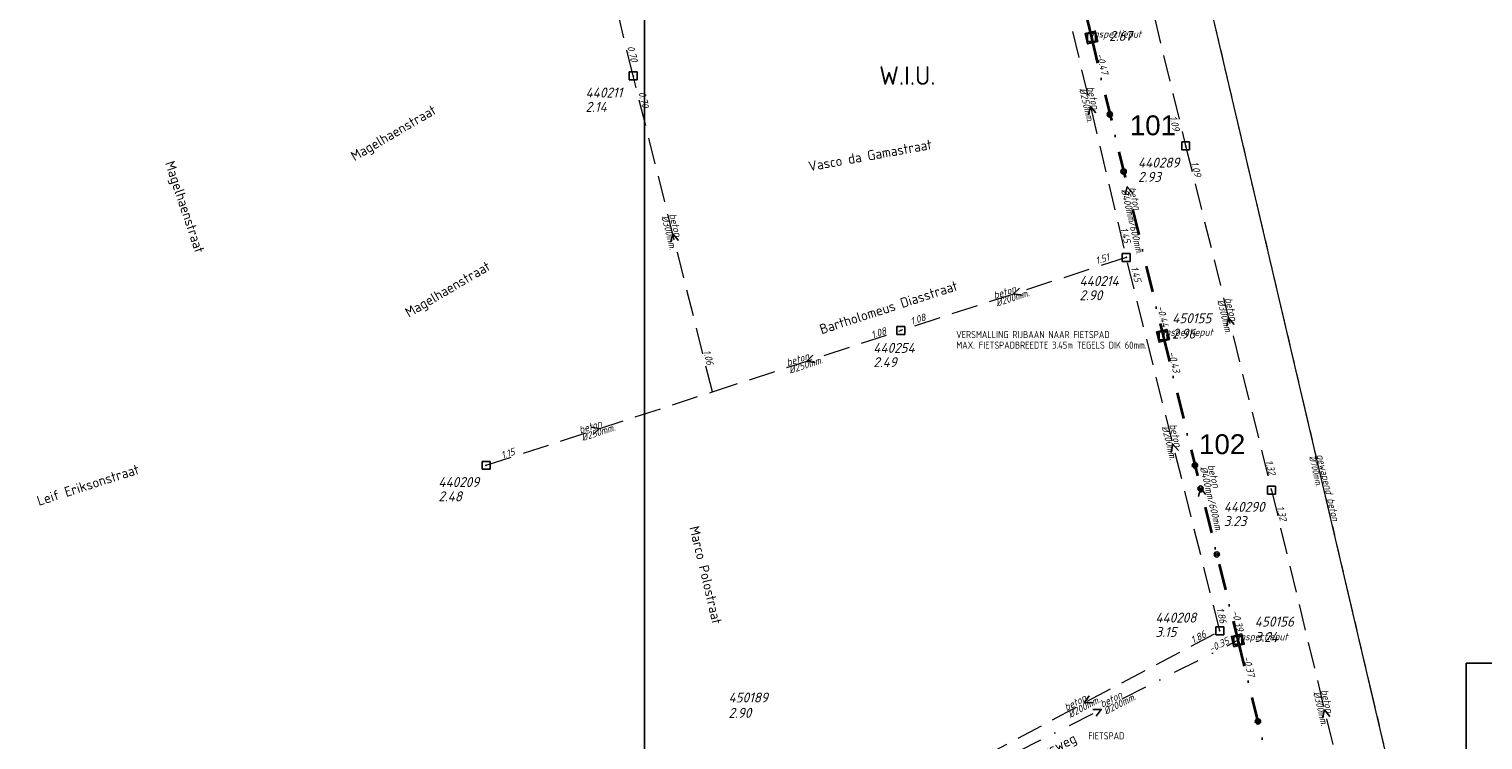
# Model space of a CAD drawing. Header units: metres. Extents: x 152202 to 157341, y 461610 to 468701.
# Tile 150 of 238: x 155950 to 156225, y 463554 to 463688. Entities that reach past the tile are written whole.
import ezdxf
from ezdxf.enums import TextEntityAlignment as Align
from ezdxf.lldxf.tags import DXFTag

# ---------------------------------------------------------------- set-up
doc = ezdxf.new("R2010")
doc.units = ezdxf.units.M
doc.header["$PDMODE"] = 64
doc.header["$PDSIZE"] = 1.5
for name, pattern in [('RI-GWA', [18.45, 6, -1.8, 1.75, -1.8, 1.75, -1.8, 1.75, -1.8]), ('RI-HWA', [7.4, 5, -2.4]), ('RI-VWA', [11, 5, -3, 0, -3])]:
    doc.linetypes.add(name, pattern=pattern)
doc.layers.get('0').update_dxf_attribs({"linetype": 'CONTINUOUS'})
doc.layers.get('DEFPOINTS').update_dxf_attribs({"linetype": 'CONTINUOUS'})
for name, color, linetype, lineweight in [('B-OI-RI-GWA-MATERIAAL-T18', 10, 'CONTINUOUS', 18), ('B-OI-RI-GWA_DIAMETER-T18', 10, 'CONTINUOUS', 18), ('B-OI-RI-GWA_TRANSPORTLEIDING-G', 10, 'RI-GWA', 18), ('B-OI-RI-HWA-BOB-T18', 150, 'CONTINUOUS', 18), ('B-OI-RI-HWA-MATERIAAL-T18', 150, 'CONTINUOUS', 18), ('B-OI-RI-HWA-PUTDEKSELHOOGTE-T25', 150, 'CONTINUOUS', 25), ('B-OI-RI-HWA-PUTNUMMER-T25', 150, 'CONTINUOUS', 25), ('B-OI-RI-HWA_DIAMETER-T18', 150, 'CONTINUOUS', 18), ('B-OI-RI-HWA_RIOOLPUT-S', 150, 'CONTINUOUS', 25), ('B-OI-RI-HWA_TRANSPORTLEIDING-G', 150, 'RI-HWA', 18), ('B-OI-RI-PERSLEIDING-G', 210, 'RI-PERS', 18), ('B-OI-RI-STROOMRICHTING-S', 252, 'CONTINUOUS', 25), ('B-OI-RI-VWA-BOB-T18', 34, 'CONTINUOUS', 18), ('B-OI-RI-VWA-DIAMETER-T18', 34, 'CONTINUOUS', 18), ('B-OI-RI-VWA-MATERIAAL-T18', 34, 'CONTINUOUS', 18), ('B-OI-RI-VWA_PUTDEKSELHOOGTE-T25', 34, 'CONTINUOUS', 25), ('B-OI-RI-VWA_PUTNUMMER-T25', 34, 'CONTINUOUS', 25), ('B-OI-RI-VWA_RIOOLPUT-S', 34, 'CONTINUOUS', 25), ('B-OI-RI-VWA_TRANSPORTLEIDING-G', 34, 'RI-VWA', 18), ('B-OI-WH-WATERPEIL-T35', 3, 'CONTINUOUS', 35), ('B-RO-OG-TOPOGRAFIE-T18', 2, 'CONTINUOUS', 18), ('N-OI-RI-BIJZONDERDERHEDEN-T18', 134, 'CONTINUOUS', 18), ('N-OI-RI-STROOMRICHTING-S', 252, 'CONTINUOUS', 25), ('N-OI-RI-T50', 130, 'CONTINUOUS', 50), ('N-OI-RI-VRIJVERVAL_HULPSTUK-S', 210, 'CONTINUOUS', 25), ('N-OI-RI-VWA-BOB-T18', 36, 'CONTINUOUS', 18), ('N-OI-RI-VWA-DIAMETER-HOOGTE-T18', 36, 'CONTINUOUS', 18), ('N-OI-RI-VWA-DIAMETER-T18', 36, 'CONTINUOUS', 18), ('N-OI-RI-VWA-MATERIAAL-T18', 36, 'CONTINUOUS', 18), ('N-OI-RI-VWA_PUTDEKSELHOOGTE-T25', 36, 'CONTINUOUS', 25), ('N-OI-RI-VWA_PUTNUMMER-T25', 36, 'CONTINUOUS', 25), ('N-OI-RI-VWA_RIOOLPUT-S', 36, 'CONTINUOUS', 25), ('N-OI-RI-VWA_TRANSPORTLEIDING-G', 36, 'RI-VWA', 35)]:
    doc.layers.add(name, color=color, linetype=linetype, lineweight=lineweight)
doc.styles.add('ARIAL', font='arial.ttf')
doc.styles.add('NLCS-ISO-M200-T18', font='NLCS-ISO.ttf', dxfattribs={"height": 360})
doc.styles.add('NLCS-ISO-M500-T18_CURSIEF', font='NLCS-ISO.ttf', dxfattribs={"oblique": 15, "height": 0.9})
doc.styles.add('NLCS-ISO-M750-T18_CURSIEF', font='NLCS-ISO.ttf', dxfattribs={"oblique": 15, "height": 1.35})
doc.styles.add('NLCS-ISO-M750-T25_CURSIEF', font='NLCS-ISO.ttf', dxfattribs={"oblique": 15, "height": 1.875})
doc.styles.add('NLCS-ISO-M750-T35', font='NLCS-ISO.ttf', dxfattribs={"height": 2.625})
tags = doc.linetypes.add('RI-PERS', pattern='A,7,-2,["P",Standard,S=1.8,R=0,X=-0.5,Y=-0.9],-2,7,-2,[102,NLCS.SHX,S=1,R=180,X=0,Y=0],-2', length=22).pattern_tags.tags
tags[6] = DXFTag(74, 10)

# ---------------------------------------------------------------- blocks, each defined once
blk = doc.blocks.new('ACMAP_ANN_TEMPLATE_vwa-diam')
at = {"style": 'NLCS-ISO-M750-T18_CURSIEF', "oblique": 15}
blk.add_attdef('vwa-diam', (0.3, -1.3), '', height=1.35, dxfattribs=at)
blk = doc.blocks.new('ACMAP_ANN_TEMPLATE_vwa-diam-hoogte')
at = {"style": 'NLCS-ISO-M750-T18_CURSIEF', "oblique": 15}
blk.add_attdef('vwa-diam-hoogte', (6.5, -1.3), '', height=1.35, dxfattribs=at)
blk = doc.blocks.new('ACMAP_ANN_TEMPLATE_vwa-materiaal')
at = {"style": 'NLCS-ISO-M750-T18_CURSIEF', "oblique": 15}
blk.add_attdef('vwa-mat', (0.3, 0.2), '', height=1.35, dxfattribs=at)
blk = doc.blocks.new('ACMAP_ANN_TEMPLATE_vwa-nap-l')
at = {"style": 'NLCS-ISO-M750-T18_CURSIEF', "oblique": 15}
blk.add_attdef('vwa-nap-l', (3.3, 0.2), '', height=1.35, dxfattribs=at)
blk = doc.blocks.new('ACMAP_ANN_TEMPLATE_vwa-nap-r')
at = {"style": 'NLCS-ISO-M750-T18_CURSIEF', "oblique": 15}
blk.add_attdef('vwa-nap-r', (-5.6, 0.2), '', height=1.35, dxfattribs=at)
blk = doc.blocks.new('ACMAP_ANN_TEMPLATE_type knoop')
at = {"layer": 'DEFPOINTS', "style": 'NLCS-ISO-M750-T18_CURSIEF', "oblique": 15}
blk.add_attdef('type_knoop', (0, 0), '', height=1.35, dxfattribs=at)
blk = doc.blocks.new('ACMAP_ANN_TEMPLATE_vwa-puth')
at = {"style": 'NLCS-ISO-M750-T25_CURSIEF', "oblique": 15}
blk.add_attdef('vwa-puth', (-3, 5), '', height=1.88, dxfattribs=at)
blk = doc.blocks.new('ACMAP_ANN_TEMPLATE_vwa-putnr')
at = {"style": 'NLCS-ISO-M750-T25_CURSIEF', "oblique": 15}
blk.add_attdef('vaw-putnr', (-3, 7.9), '', height=1.88, dxfattribs=at)
blk = doc.blocks.new('ACMAP_ANN_TEMPLATE_hwa-diam')
at = {"style": 'NLCS-ISO-M750-T18_CURSIEF', "oblique": 15}
blk.add_attdef('hwa-diam', (-3.7, -1.3), '', height=1.35, dxfattribs=at)
blk = doc.blocks.new('ACMAP_ANN_TEMPLATE_hwa-materiaal')
at = {"style": 'NLCS-ISO-M750-T18_CURSIEF', "oblique": 15}
blk.add_attdef('hwa-mat', (-3.7, 0.2), '', height=1.35, dxfattribs=at)
blk = doc.blocks.new('ACMAP_ANN_TEMPLATE_hwa-nap-l')
at = {"style": 'NLCS-ISO-M750-T18_CURSIEF', "oblique": 15}
blk.add_attdef('hwa-nap-l', (3.3, 0.2), '', height=1.35, dxfattribs=at)
blk = doc.blocks.new('ACMAP_ANN_TEMPLATE_hwa-nap-r')
at = {"style": 'NLCS-ISO-M750-T18_CURSIEF', "oblique": 15}
blk.add_attdef('hwa-nap-r', (-5.6, 0.2), '', height=1.35, dxfattribs=at)
blk = doc.blocks.new('ACMAP_ANN_TEMPLATE_gwa-diam')
at = {"style": 'NLCS-ISO-M500-T18_CURSIEF', "oblique": 15}
blk.add_attdef('gwa-diam', (-2.2, -1.3), '', height=1.2, dxfattribs=at)
blk = doc.blocks.new('ACMAP_ANN_TEMPLATE_gwa-materiaal')
at = {"style": 'NLCS-ISO-M750-T18_CURSIEF', "oblique": 15}
blk.add_attdef('gwa-mat', (-2.2, 0.2), '', height=1.35, dxfattribs=at)
blk = doc.blocks.new('ACMAP_ANN_TEMPLATE_hwa-puth')
at = {"color": 0, "linetype": 'ByBlock', "style": 'NLCS-ISO-M750-T25_CURSIEF', "oblique": 15}
blk.add_attdef('hwa-puth', (-9, -6.8), '', height=1.88, dxfattribs=at)
blk = doc.blocks.new('ACMAP_ANN_TEMPLATE_hwa-putnr')
at = {"color": 0, "linetype": 'ByBlock', "style": 'NLCS-ISO-M750-T25_CURSIEF', "oblique": 15}
blk.add_attdef('hwa-putnr', (-9, -4.1), '', height=1.88, dxfattribs=at)
blk = doc.blocks.new('SRI-HULP')
h = blk.add_hatch(color=256)
h.dxf.hatch_style = 1
h.paths.add_polyline_path([(-0.71, 0.71, 0.198912), (-1, 0, 0.198912), (-0.71, -0.71), (0, 0)])
h = blk.add_hatch(color=256)
h.dxf.hatch_style = 1
h.paths.add_polyline_path([(1, 0, 0.198912), (0.71, 0.71), (0, 0), (0.71, -0.71, 0.198912)])
for p, q in [((-0.71, 0.71), (0.71, -0.71)), ((-0.71, -0.71), (0.71, 0.71))]:
    blk.add_line(p, q)
blk.add_circle((0, 0), 1)
blk = doc.blocks.new('B-SRI-PUT_VWA-SO')
at = {"flags": 128}
blk.add_lwpolyline([(-2, 2), (2, 2), (2, -2), (-2, -2)], close=True, dxfattribs=at)
at = {"lineweight": -3, "flags": 128}
blk.add_lwpolyline([(2, -2), (2, 2), (-2, 2), (-2, -2)], close=True, dxfattribs=at)
at = {"lineweight": -3}
blk.add_circle((0, 0), 2, dxfattribs=at)

msp = doc.modelspace()

# ---------------------------------------------------------------- linework, layer by layer
at = {"layer": 'B-OI-RI-GWA_TRANSPORTLEIDING-G'}
msp.add_line((156164.9, 463727.9), (156222.2, 463483.8), dxfattribs=at)
at = {"layer": 'B-OI-RI-HWA_RIOOLPUT-S'}
for p in [(156064.21, 463679.62), (156168.5, 463666.4), (156157.28, 463645.32), (156114.75, 463631.54), (156036.42, 463606.08), (156184.7, 463601.4), (156174.95, 463574.83)]:
    msp.add_point(p, dxfattribs=at)
at = {"layer": 'B-OI-RI-HWA_TRANSPORTLEIDING-G'}
for p, q in [((156064.21, 463679.62), (156049.57, 463739.79)), ((156152.1, 463733.8), (156168.5, 463666.4)), ((156143.74, 463702.36), (156157.28, 463645.32)), ((156079.15, 463619.95), (156064.21, 463679.62)), ((156168.5, 463666.4), (156184.7, 463601.4)), ((156157.28, 463645.32), (156114.75, 463631.54)), ((156174.95, 463574.83), (156157.28, 463645.32)), ((156079.15, 463619.95), (156114.75, 463631.54)), ((156036.42, 463606.08), (156079.15, 463619.95)), ((156184.7, 463601.4), (156204.7, 463518.4)), ((156123.79, 463547.62), (156174.95, 463574.83))]:
    msp.add_line(p, q, dxfattribs=at)
at = {"layer": 'B-OI-RI-PERSLEIDING-G'}
msp.add_line((156164.9, 463727.9), (156222.2, 463483.8), dxfattribs=at)
at = {"layer": 'B-OI-RI-STROOMRICHTING-S'}
for points in [[(156151.54, 463672.61), (156150.51, 463673.84), (156150.14, 463672.27)], [(156072.73, 463648.56), (156071.68, 463649.79), (156071.33, 463648.21)], [(156137.16, 463639.56), (156136.02, 463638.43), (156137.61, 463638.19)], [(156177.65, 463632.68), (156176.6, 463633.9), (156176.25, 463632.33)], [(156098.1, 463626.88), (156096.95, 463625.74), (156098.54, 463625.51)], [(156056.19, 463613.26), (156057.79, 463613.02), (156056.64, 463611.89)], [(156167.16, 463608.85), (156166.11, 463610.08), (156165.77, 463608.5)], [(156150.3, 463562.54), (156149.37, 463561.22), (156150.98, 463561.27)], [(156150.96, 463559.99), (156152.57, 463560), (156151.61, 463558.71)], [(156195.74, 463558.67), (156194.7, 463559.9), (156194.34, 463558.33)]]:
    msp.add_lwpolyline(points, dxfattribs=at)
at = {"layer": 'B-OI-RI-VWA_RIOOLPUT-S'}
msp.add_point((156178.36, 463573.04), dxfattribs=at)
at = {"layer": 'B-OI-RI-VWA_TRANSPORTLEIDING-G'}
msp.add_line((156126.78, 463546.96), (156178.36, 463573.04), dxfattribs=at)
at = {"layer": 'DEFPOINTS', "flags": 128}
msp.add_lwpolyline([(156168.936, 464091.505), (156055.461, 464091.505), (155897.961, 464091.505), (155751.898, 464091.505), (155752.365, 463720.774), (155754.868, 463720.773), (156066.337, 463721.633), (156066.337, 463491.501), (156221.48, 463491.501), (156221.48, 463568.71), (156362.961, 463568.71), (156362.961, 463869.287), (156168.936, 463869.897)], close=True, dxfattribs=at)
at = {"layer": 'N-OI-RI-STROOMRICHTING-S'}
for points in [[(156158.51, 463657.46), (156157.47, 463658.69), (156157.11, 463657.13)], [(156158.51, 463657.46), (156157.47, 463658.69), (156157.11, 463657.13)], [(156172.34, 463600.56), (156171.29, 463601.79), (156170.94, 463600.22)], [(156172.34, 463600.56), (156171.29, 463601.79), (156170.94, 463600.22)]]:
    msp.add_lwpolyline(points, dxfattribs=at)
at = {"layer": 'N-OI-RI-VWA_RIOOLPUT-S'}
for p in [(156150.71, 463686.85), (156164.23, 463630.54), (156178.36, 463573.04)]:
    msp.add_point(p, dxfattribs=at)
at = {"layer": 'N-OI-RI-VWA_TRANSPORTLEIDING-G'}
for p, q in [((156136.62, 463744.39), (156150.71, 463686.85)), ((156150.71, 463686.85), (156164.23, 463630.54)), ((156164.23, 463630.54), (156178.36, 463573.04)), ((156178.36, 463573.04), (156194.64, 463506.92))]:
    msp.add_line(p, q, dxfattribs=at)

# ---------------------------------------------------------------- block references
at = {"layer": 'B-OI-RI-GWA-MATERIAAL-T18', "transparency": 33554623}
ref = msp.add_blockref('ACMAP_ANN_TEMPLATE_gwa-materiaal', (156193.55, 463605.85), dxfattribs=dict(at, rotation=283.2104255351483))
ref.add_attrib('gwa-mat', 'gewapend beton', (156193.242, 463608.037), dxfattribs={"layer": '0', "color": 0, "linetype": 'ByBlock', "height": 1.35, "rotation": 283.21043, "style": 'NLCS-ISO-M750-T18_CURSIEF', "oblique": 15})
at = {"layer": 'B-OI-RI-GWA_DIAMETER-T18', "transparency": 33554623}
ref = msp.add_blockref('ACMAP_ANN_TEMPLATE_gwa-diam', (156193.55, 463605.85), dxfattribs=dict(at, rotation=283.2104255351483))
ref.add_attrib('gwa-diam', '%%c700mm.', (156191.782, 463607.695), dxfattribs={"layer": '0', "color": 0, "linetype": 'ByBlock', "height": 1.2, "rotation": 283.21043, "style": 'NLCS-ISO-M500-T18_CURSIEF', "oblique": 15})
at = {"layer": 'B-OI-RI-HWA-BOB-T18'}
ref = msp.add_blockref('ACMAP_ANN_TEMPLATE_hwa-nap-r', (156064.21, 463679.62), dxfattribs=dict(at, rotation=284.0565755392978))
ref.add_attrib('hwa-nap-r', '0.70', (156063.044, 463685.101), dxfattribs={"layer": '0', "color": 0, "linetype": 'ByBlock', "height": 1.35, "rotation": 284.05658, "style": 'NLCS-ISO-M750-T18_CURSIEF', "oblique": 15})
ref = msp.add_blockref('ACMAP_ANN_TEMPLATE_hwa-nap-l', (156064.21, 463679.62), dxfattribs=dict(at, rotation=283.6749518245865))
ref.add_attrib('hwa-nap-l', '0.70', (156065.184, 463676.461), dxfattribs={"layer": '0', "color": 0, "linetype": 'ByBlock', "height": 1.35, "rotation": 283.67495, "style": 'NLCS-ISO-M750-T18_CURSIEF', "oblique": 15})
ref = msp.add_blockref('ACMAP_ANN_TEMPLATE_hwa-nap-r', (156166.572, 463666.4), dxfattribs=dict(at, rotation=283.6756454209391))
ref.add_attrib('hwa-nap-r', '1.09', (156165.442, 463671.889), dxfattribs={"layer": '0', "color": 0, "linetype": 'ByBlock', "height": 1.35, "rotation": 283.67565, "style": 'NLCS-ISO-M750-T18_CURSIEF', "oblique": 15})
ref = msp.add_blockref('ACMAP_ANN_TEMPLATE_hwa-nap-l', (156168.5, 463666.4), dxfattribs=dict(at, rotation=283.9947548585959))
ref.add_attrib('hwa-nap-l', '1.09', (156169.492, 463663.246), dxfattribs={"layer": '0', "color": 0, "linetype": 'ByBlock', "height": 1.35, "rotation": 283.99475, "style": 'NLCS-ISO-M750-T18_CURSIEF', "oblique": 15})
ref = msp.add_blockref('ACMAP_ANN_TEMPLATE_hwa-nap-r', (156157.28, 463645.32), dxfattribs=dict(at, rotation=283.353562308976))
ref.add_attrib('hwa-nap-r', '1.45', (156156.181, 463650.815), dxfattribs={"layer": '0', "color": 0, "linetype": 'ByBlock', "height": 1.35, "rotation": 283.35356, "style": 'NLCS-ISO-M750-T18_CURSIEF', "oblique": 15})
ref = msp.add_blockref('ACMAP_ANN_TEMPLATE_hwa-nap-l', (156148.657, 463642.803), dxfattribs=dict(at, rotation=17.95266568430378))
ref.add_attrib('hwa-nap-l', '1.51', (156151.735, 463644.01), dxfattribs={"layer": '0', "color": 0, "linetype": 'ByBlock', "height": 1.35, "rotation": 17.95267, "style": 'NLCS-ISO-M750-T18_CURSIEF', "oblique": 15})
ref = msp.add_blockref('ACMAP_ANN_TEMPLATE_hwa-nap-r', (156159.297, 463637.966), dxfattribs=dict(at, rotation=284.0725755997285))
ref.add_attrib('hwa-nap-r', '1.45', (156158.129, 463643.447), dxfattribs={"layer": '0', "color": 0, "linetype": 'ByBlock', "height": 1.35, "rotation": 284.07258, "style": 'NLCS-ISO-M750-T18_CURSIEF', "oblique": 15})
ref = msp.add_blockref('ACMAP_ANN_TEMPLATE_hwa-nap-r', (156114.75, 463631.54), dxfattribs=dict(at, rotation=17.95266568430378))
ref.add_attrib('hwa-nap-r', '1.08', (156109.361, 463630.004), dxfattribs={"layer": '0', "color": 0, "linetype": 'ByBlock', "height": 1.35, "rotation": 17.95267, "style": 'NLCS-ISO-M750-T18_CURSIEF', "oblique": 15})
ref = msp.add_blockref('ACMAP_ANN_TEMPLATE_hwa-nap-r', (156122.187, 463634.121), dxfattribs=dict(at, rotation=18.03327032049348))
ref.add_attrib('hwa-nap-r', '1.08', (156116.8, 463632.578), dxfattribs={"layer": '0', "color": 0, "linetype": 'ByBlock', "height": 1.35, "rotation": 18.03327, "style": 'NLCS-ISO-M750-T18_CURSIEF', "oblique": 15})
ref = msp.add_blockref('ACMAP_ANN_TEMPLATE_hwa-nap-l', (156076.429, 463630.824), dxfattribs=dict(at, rotation=284.0565755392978))
ref.add_attrib('hwa-nap-l', '1.06', (156077.424, 463627.671), dxfattribs={"layer": '0', "color": 0, "linetype": 'ByBlock', "height": 1.35, "rotation": 284.05658, "style": 'NLCS-ISO-M750-T18_CURSIEF', "oblique": 15})
ref = msp.add_blockref('ACMAP_ANN_TEMPLATE_hwa-nap-l', (156036.42, 463606.08), dxfattribs=dict(at, rotation=17.98323867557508))
ref.add_attrib('hwa-nap-l', '1.15', (156039.497, 463607.289), dxfattribs={"layer": '0', "color": 0, "linetype": 'ByBlock', "height": 1.35, "rotation": 17.98324, "style": 'NLCS-ISO-M750-T18_CURSIEF', "oblique": 15})
ref = msp.add_blockref('ACMAP_ANN_TEMPLATE_hwa-nap-r', (156184.7, 463601.4), dxfattribs=dict(at, rotation=283.9947548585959))
ref.add_attrib('hwa-nap-r', '1.32', (156183.54, 463606.882), dxfattribs={"layer": '0', "color": 0, "linetype": 'ByBlock', "height": 1.35, "rotation": 283.99475, "style": 'NLCS-ISO-M750-T18_CURSIEF', "oblique": 15})
ref = msp.add_blockref('ACMAP_ANN_TEMPLATE_hwa-nap-l', (156184.7, 463601.4), dxfattribs=dict(at, rotation=283.5479389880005))
ref.add_attrib('hwa-nap-l', '1.32', (156185.667, 463598.239), dxfattribs={"layer": '0', "color": 0, "linetype": 'ByBlock', "height": 1.35, "rotation": 283.54794, "style": 'NLCS-ISO-M750-T18_CURSIEF', "oblique": 15})
ref = msp.add_blockref('ACMAP_ANN_TEMPLATE_hwa-nap-l', (156173.283, 463582.158), dxfattribs=dict(at, rotation=284.0725755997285))
ref.add_attrib('hwa-nap-l', '1.86', (156174.279, 463579.006), dxfattribs={"layer": '0', "color": 0, "linetype": 'ByBlock', "height": 1.35, "rotation": 284.07258, "style": 'NLCS-ISO-M750-T18_CURSIEF', "oblique": 15})
ref = msp.add_blockref('ACMAP_ANN_TEMPLATE_hwa-nap-r', (156174.95, 463574.83), dxfattribs=dict(at, rotation=28.0067621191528))
ref.add_attrib('hwa-nap-r', '1.86', (156169.912, 463572.377), dxfattribs={"layer": '0', "color": 0, "linetype": 'ByBlock', "height": 1.35, "rotation": 28.00676, "style": 'NLCS-ISO-M750-T18_CURSIEF', "oblique": 15})
at = {"layer": 'B-OI-RI-HWA-MATERIAAL-T18'}
ref = msp.add_blockref('ACMAP_ANN_TEMPLATE_hwa-materiaal', (156150.51, 463673.84), dxfattribs=dict(at, rotation=283.353562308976))
ref.add_attrib('hwa-mat', 'beton', (156149.85, 463677.486), dxfattribs={"layer": '0', "color": 0, "linetype": 'ByBlock', "height": 1.35, "rotation": 283.35356, "style": 'NLCS-ISO-M750-T18_CURSIEF', "oblique": 15})
ref = msp.add_blockref('ACMAP_ANN_TEMPLATE_hwa-materiaal', (156071.68, 463649.785), dxfattribs=dict(at, rotation=284.0565755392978))
ref.add_attrib('hwa-mat', 'beton', (156070.975, 463653.423), dxfattribs={"layer": '0', "color": 0, "linetype": 'ByBlock', "height": 1.35, "rotation": 284.05658, "style": 'NLCS-ISO-M750-T18_CURSIEF', "oblique": 15})
ref = msp.add_blockref('ACMAP_ANN_TEMPLATE_hwa-materiaal', (156136.015, 463638.43), dxfattribs=dict(at, rotation=17.95266568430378))
ref.add_attrib('hwa-mat', 'beton', (156132.434, 463637.48), dxfattribs={"layer": '0', "color": 0, "linetype": 'ByBlock', "height": 1.35, "rotation": 17.95267, "style": 'NLCS-ISO-M750-T18_CURSIEF', "oblique": 15})
ref = msp.add_blockref('ACMAP_ANN_TEMPLATE_hwa-materiaal', (156176.6, 463633.9), dxfattribs=dict(at, rotation=283.9947548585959))
ref.add_attrib('hwa-mat', 'beton', (156175.899, 463637.539), dxfattribs={"layer": '0', "color": 0, "linetype": 'ByBlock', "height": 1.35, "rotation": 283.99475, "style": 'NLCS-ISO-M750-T18_CURSIEF', "oblique": 15})
ref = msp.add_blockref('ACMAP_ANN_TEMPLATE_hwa-materiaal', (156096.95, 463625.745), dxfattribs=dict(at, rotation=18.03327032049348))
ref.add_attrib('hwa-mat', 'beton', (156093.37, 463624.79), dxfattribs={"layer": '0', "color": 0, "linetype": 'ByBlock', "height": 1.35, "rotation": 18.03327, "style": 'NLCS-ISO-M750-T18_CURSIEF', "oblique": 15})
ref = msp.add_blockref('ACMAP_ANN_TEMPLATE_hwa-materiaal', (156057.785, 463613.015), dxfattribs=dict(at, rotation=17.98323867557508))
ref.add_attrib('hwa-mat', 'beton', (156054.204, 463612.063), dxfattribs={"layer": '0', "color": 0, "linetype": 'ByBlock', "height": 1.35, "rotation": 17.98324, "style": 'NLCS-ISO-M750-T18_CURSIEF', "oblique": 15})
ref = msp.add_blockref('ACMAP_ANN_TEMPLATE_hwa-materiaal', (156166.115, 463610.075), dxfattribs=dict(at, rotation=284.0725755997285))
ref.add_attrib('hwa-mat', 'beton', (156165.409, 463613.713), dxfattribs={"layer": '0', "color": 0, "linetype": 'ByBlock', "height": 1.35, "rotation": 284.07258, "style": 'NLCS-ISO-M750-T18_CURSIEF', "oblique": 15})
ref = msp.add_blockref('ACMAP_ANN_TEMPLATE_hwa-materiaal', (156194.7, 463559.9), dxfattribs=dict(at, rotation=283.5479389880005))
ref.add_attrib('hwa-mat', 'beton', (156194.028, 463563.544), dxfattribs={"layer": '0', "color": 0, "linetype": 'ByBlock', "height": 1.35, "rotation": 283.54794, "style": 'NLCS-ISO-M750-T18_CURSIEF', "oblique": 15})
ref = msp.add_blockref('ACMAP_ANN_TEMPLATE_hwa-materiaal', (156149.37, 463561.225), dxfattribs=dict(at, rotation=28.0067621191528))
ref.add_attrib('hwa-mat', 'beton', (156146.009, 463559.664), dxfattribs={"layer": '0', "color": 0, "linetype": 'ByBlock', "height": 1.35, "rotation": 28.00676, "style": 'NLCS-ISO-M750-T18_CURSIEF', "oblique": 15})
at = {"layer": 'B-OI-RI-HWA-PUTDEKSELHOOGTE-T25'}
for p, values in [((156064.21, 463679.62), {'hwa-puth': '2.14'}), ((156168.5, 463666.4), {'hwa-puth': '2.93'}), ((156157.45, 463644.048), {'hwa-puth': '2.90'}), ((156118.531, 463631.414), {'hwa-puth': '2.49'}), ((156036.42, 463606.08), {'hwa-puth': '2.48'}), ((156184.7, 463601.4), {'hwa-puth': '3.23'}), ((156171.791, 463580.487), {'hwa-puth': '3.15'})]:
    msp.add_blockref('ACMAP_ANN_TEMPLATE_hwa-puth', p, dxfattribs=at).add_auto_attribs(values)
at = {"layer": 'B-OI-RI-HWA-PUTNUMMER-T25'}
for p, values in [((156064.21, 463679.62), {'hwa-putnr': '440211'}), ((156168.5, 463666.4), {'hwa-putnr': '440289'}), ((156157.45, 463644.048), {'hwa-putnr': '440214'}), ((156118.531, 463631.414), {'hwa-putnr': '440254'}), ((156036.42, 463606.08), {'hwa-putnr': '440209'}), ((156184.7, 463601.4), {'hwa-putnr': '440290'}), ((156171.791, 463580.487), {'hwa-putnr': '440208'})]:
    msp.add_blockref('ACMAP_ANN_TEMPLATE_hwa-putnr', p, dxfattribs=at).add_auto_attribs(values)
at = {"layer": 'B-OI-RI-HWA_DIAMETER-T18'}
ref = msp.add_blockref('ACMAP_ANN_TEMPLATE_hwa-diam', (156150.51, 463673.84), dxfattribs=dict(at, rotation=283.353562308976))
ref.add_attrib('hwa-diam', '%%c250mm.', (156148.391, 463677.14), dxfattribs={"layer": '0', "color": 0, "linetype": 'ByBlock', "height": 1.35, "rotation": 283.35356, "style": 'NLCS-ISO-M750-T18_CURSIEF', "oblique": 15})
ref = msp.add_blockref('ACMAP_ANN_TEMPLATE_hwa-diam', (156071.68, 463649.785), dxfattribs=dict(at, rotation=284.0565755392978))
ref.add_attrib('hwa-diam', '%%c300mm.', (156069.52, 463653.058), dxfattribs={"layer": '0', "color": 0, "linetype": 'ByBlock', "height": 1.35, "rotation": 284.05658, "style": 'NLCS-ISO-M750-T18_CURSIEF', "oblique": 15})
ref = msp.add_blockref('ACMAP_ANN_TEMPLATE_hwa-diam', (156136.015, 463638.43), dxfattribs=dict(at, rotation=17.95266568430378))
ref.add_attrib('hwa-diam', '%%c200mm.', (156132.896, 463636.053), dxfattribs={"layer": '0', "color": 0, "linetype": 'ByBlock', "height": 1.35, "rotation": 17.95267, "style": 'NLCS-ISO-M750-T18_CURSIEF', "oblique": 15})
ref = msp.add_blockref('ACMAP_ANN_TEMPLATE_hwa-diam', (156176.6, 463633.9), dxfattribs=dict(at, rotation=283.9947548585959))
ref.add_attrib('hwa-diam', '%%c300mm.', (156174.444, 463637.176), dxfattribs={"layer": '0', "color": 0, "linetype": 'ByBlock', "height": 1.35, "rotation": 283.99475, "style": 'NLCS-ISO-M750-T18_CURSIEF', "oblique": 15})
ref = msp.add_blockref('ACMAP_ANN_TEMPLATE_hwa-diam', (156096.95, 463625.745), dxfattribs=dict(at, rotation=18.03327032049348))
ref.add_attrib('hwa-diam', '%%c250mm.', (156093.834, 463623.363), dxfattribs={"layer": '0', "color": 0, "linetype": 'ByBlock', "height": 1.35, "rotation": 18.03327, "style": 'NLCS-ISO-M750-T18_CURSIEF', "oblique": 15})
ref = msp.add_blockref('ACMAP_ANN_TEMPLATE_hwa-diam', (156057.785, 463613.015), dxfattribs=dict(at, rotation=17.98323867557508))
ref.add_attrib('hwa-diam', '%%c250mm.', (156054.667, 463610.636), dxfattribs={"layer": '0', "color": 0, "linetype": 'ByBlock', "height": 1.35, "rotation": 17.98324, "style": 'NLCS-ISO-M750-T18_CURSIEF', "oblique": 15})
ref = msp.add_blockref('ACMAP_ANN_TEMPLATE_hwa-diam', (156166.115, 463610.075), dxfattribs=dict(at, rotation=284.0725755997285))
ref.add_attrib('hwa-diam', '%%c200mm.', (156163.954, 463613.348), dxfattribs={"layer": '0', "color": 0, "linetype": 'ByBlock', "height": 1.35, "rotation": 284.07258, "style": 'NLCS-ISO-M750-T18_CURSIEF', "oblique": 15})
ref = msp.add_blockref('ACMAP_ANN_TEMPLATE_hwa-diam', (156149.37, 463561.225), dxfattribs=dict(at, rotation=28.0067621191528))
ref.add_attrib('hwa-diam', '%%c200mm.', (156146.714, 463558.34), dxfattribs={"layer": '0', "color": 0, "linetype": 'ByBlock', "height": 1.35, "rotation": 28.00676, "style": 'NLCS-ISO-M750-T18_CURSIEF', "oblique": 15})
ref = msp.add_blockref('ACMAP_ANN_TEMPLATE_hwa-diam', (156194.7, 463559.9), dxfattribs=dict(at, rotation=283.5479389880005))
ref.add_attrib('hwa-diam', '%%c300mm.', (156192.569, 463563.193), dxfattribs={"layer": '0', "color": 0, "linetype": 'ByBlock', "height": 1.35, "rotation": 283.54794, "style": 'NLCS-ISO-M750-T18_CURSIEF', "oblique": 15})
at = {"layer": 'B-OI-RI-VWA-BOB-T18'}
ref = msp.add_blockref('ACMAP_ANN_TEMPLATE_vwa-nap-r', (156178.36, 463573.04), dxfattribs=dict(at, rotation=26.82217999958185))
ref.add_attrib('vwa-nap-r', '-0.35', (156173.272, 463570.692), dxfattribs={"layer": '0', "color": 0, "linetype": 'ByBlock', "height": 1.35, "rotation": 26.82218, "style": 'NLCS-ISO-M750-T18_CURSIEF', "oblique": 15})
at = {"layer": 'B-OI-RI-VWA-DIAMETER-T18'}
ref = msp.add_blockref('ACMAP_ANN_TEMPLATE_vwa-diam', (156152.57, 463560), dxfattribs=dict(at, rotation=26.82217999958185))
ref.add_attrib('vwa-diam', '%%c200mm.', (156153.424, 463558.975), dxfattribs={"layer": '0', "color": 0, "linetype": 'ByBlock', "height": 1.35, "rotation": 26.82218, "style": 'NLCS-ISO-M750-T18_CURSIEF', "oblique": 15})
at = {"layer": 'B-OI-RI-VWA-MATERIAAL-T18'}
ref = msp.add_blockref('ACMAP_ANN_TEMPLATE_vwa-materiaal', (156152.57, 463560), dxfattribs=dict(at, rotation=26.82217999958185))
ref.add_attrib('vwa-mat', 'beton', (156152.747, 463560.314), dxfattribs={"layer": '0', "color": 0, "linetype": 'ByBlock', "height": 1.35, "rotation": 26.82218, "style": 'NLCS-ISO-M750-T18_CURSIEF', "oblique": 15})
at = {"layer": 'B-OI-RI-VWA_PUTDEKSELHOOGTE-T25'}
ref = msp.add_blockref('ACMAP_ANN_TEMPLATE_vwa-puth', (156085.2, 463553.4), dxfattribs=at)
ref.add_attrib('vwa-puth', '2.90', (156082.2, 463558.4), dxfattribs={"layer": '0', "color": 0, "linetype": 'ByBlock', "height": 1.875, "style": 'NLCS-ISO-M750-T25_CURSIEF', "oblique": 15})
at = {"layer": 'B-OI-RI-VWA_PUTNUMMER-T25'}
ref = msp.add_blockref('ACMAP_ANN_TEMPLATE_vwa-putnr', (156085.2, 463553.4), dxfattribs=at)
ref.add_attrib('vaw-putnr', '450189', (156082.2, 463561.3), dxfattribs={"layer": '0', "color": 0, "linetype": 'ByBlock', "height": 1.875, "style": 'NLCS-ISO-M750-T25_CURSIEF', "oblique": 15})
at = {"layer": 'DEFPOINTS'}
for p in [(156150.71, 463686.85), (156164.23, 463630.54), (156178.36, 463573.04)]:
    msp.add_blockref('ACMAP_ANN_TEMPLATE_type knoop', p, dxfattribs=at).add_auto_attribs({'type_knoop': 'inspectieput'})
at = {"layer": 'N-OI-RI-VRIJVERVAL_HULPSTUK-S', "xscale": 0.5, "yscale": 0.5, "zscale": 0.5}
for p in [(156154.188, 463672.344), (156156.781, 463661.562), (156170.25, 463606.062), (156171.312, 463601.688), (156174.375, 463589.25), (156182.141, 463557.719)]:
    msp.add_blockref('SRI-HULP', p, dxfattribs=at)
at = {"layer": 'N-OI-RI-VWA-BOB-T18'}
for name, p, rotation, values in [('ACMAP_ANN_TEMPLATE_vwa-nap-l', (156150.71, 463686.85), 283.5011208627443, {'vwa-nap-l': '-0.47'}), ('ACMAP_ANN_TEMPLATE_vwa-nap-r', (156164.23, 463630.54), 283.5011208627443, {'vwa-nap-r': '-0.44'}), ('ACMAP_ANN_TEMPLATE_vwa-nap-l', (156164.23, 463630.54), 283.8062448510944, {'vwa-nap-l': '-0.43'}), ('ACMAP_ANN_TEMPLATE_vwa-nap-r', (156178.36, 463573.04), 283.8062448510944, {'vwa-nap-r': '-0.39'}), ('ACMAP_ANN_TEMPLATE_vwa-nap-l', (156178.36, 463573.04), 283.8321704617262, {'vwa-nap-l': '-0.37'})]:
    msp.add_blockref(name, p, dxfattribs=dict(at, rotation=rotation)).add_auto_attribs(values)
at = {"layer": 'N-OI-RI-VWA-DIAMETER-HOOGTE-T18'}
for p, rotation in [((156157.47, 463658.695), 283.5011208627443), ((156172.363, 463606.28), 283.8062448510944)]:
    msp.add_blockref('ACMAP_ANN_TEMPLATE_vwa-diam-hoogte', p, dxfattribs=dict(at, rotation=rotation)).add_auto_attribs({'vwa-diam-hoogte': '/600mm.'})
at = {"layer": 'N-OI-RI-VWA-DIAMETER-T18'}
for p, rotation in [((156157.47, 463658.695), 283.5011208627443), ((156172.363, 463606.28), 283.8062448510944)]:
    msp.add_blockref('ACMAP_ANN_TEMPLATE_vwa-diam', p, dxfattribs=dict(at, rotation=rotation)).add_auto_attribs({'vwa-diam': '%%c400mm.'})
at = {"layer": 'N-OI-RI-VWA-MATERIAAL-T18'}
for p, rotation in [((156157.47, 463658.695), 283.5011208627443), ((156172.363, 463606.28), 283.8062448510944)]:
    msp.add_blockref('ACMAP_ANN_TEMPLATE_vwa-materiaal', p, dxfattribs=dict(at, rotation=rotation)).add_auto_attribs({'vwa-mat': 'beton'})
at = {"layer": 'N-OI-RI-VWA_PUTDEKSELHOOGTE-T25'}
for p, values in [((156157.077, 463681.226), {'vwa-puth': '2.67'}), ((156168.956, 463625.009), {'vwa-puth': '2.96'}), ((156184.55, 463567.739), {'vwa-puth': '3.24'})]:
    msp.add_blockref('ACMAP_ANN_TEMPLATE_vwa-puth', p, dxfattribs=at).add_auto_attribs(values)
at = {"layer": 'N-OI-RI-VWA_PUTNUMMER-T25'}
for p, values in [((156168.956, 463625.009), {'vaw-putnr': '450155'}), ((156184.55, 463567.739), {'vaw-putnr': '450156'})]:
    msp.add_blockref('ACMAP_ANN_TEMPLATE_vwa-putnr', p, dxfattribs=at).add_auto_attribs(values)
at = {"layer": 'N-OI-RI-VWA_RIOOLPUT-S', "xscale": 0.5, "yscale": 0.5, "zscale": 0.5, "rotation": 13.73923297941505}
for p in [(156150.71, 463686.85), (156164.23, 463630.54), (156178.36, 463573.04)]:
    msp.add_blockref('B-SRI-PUT_VWA-SO', p, dxfattribs=at)

# ---------------------------------------------------------------- texts
at = {"layer": 'B-OI-WH-WATERPEIL-T35', "style": 'NLCS-ISO-M750-T35'}
msp.add_text('W.I.U.', height=3.5, dxfattribs=at).set_placement((156110.647, 463677.917))
at = {"layer": 'B-RO-OG-TOPOGRAFIE-T18', "style": 'NLCS-ISO-M200-T18'}
for s, rotation, p in [('Magelhaenstraat', 30.4, (156019.076, 463668.604)), ('Vasco da Gamastraat', 10.3, (156108.924, 463664.621)), ('Magelhaenstraat', 288.6, (155979.285, 463654.777)), ('Magelhaenstraat', 30.5, (156029.312, 463639.097)), ('Bartholomeus Diasstraat', 18, (156112.421, 463635.904)), ('Leif Eriksonstraat', 17.8, (155961.273, 463602.379)), ('Marco Polostraat', 283.4, (156077.9, 463585.356)), ('Columbusweg', 25.8, (156141.367, 463551.353))]:
    msp.add_text(s, height=1.875, rotation=rotation, dxfattribs=at).set_placement(p, align=Align.MIDDLE)
at = {"layer": 'N-OI-RI-BIJZONDERDERHEDEN-T18', "style": 'NLCS-ISO-M750-T18_CURSIEF', "width": 0.8}
for s, p in [('VERSMALLING RIJBAAN NAAR FIETSPAD', (156125.19, 463630.09)), ('MAX. FIETSPADBREEDTE 3.45m TEGELS DIK 60mm.', (156125.19, 463628.098)), ('FIETSPAD', (156150.108, 463554.335))]:
    msp.add_text(s, height=1.35, dxfattribs=at).set_placement(p)
at = {"layer": 'N-OI-RI-T50', "style": 'ARIAL'}
for s, p in [('101', (156157.95, 463668.4)), ('102', (156171.018, 463608.193))]:
    msp.add_text(s, height=3.75, dxfattribs=at).set_placement(p)

doc.saveas('drawing.dxf')
